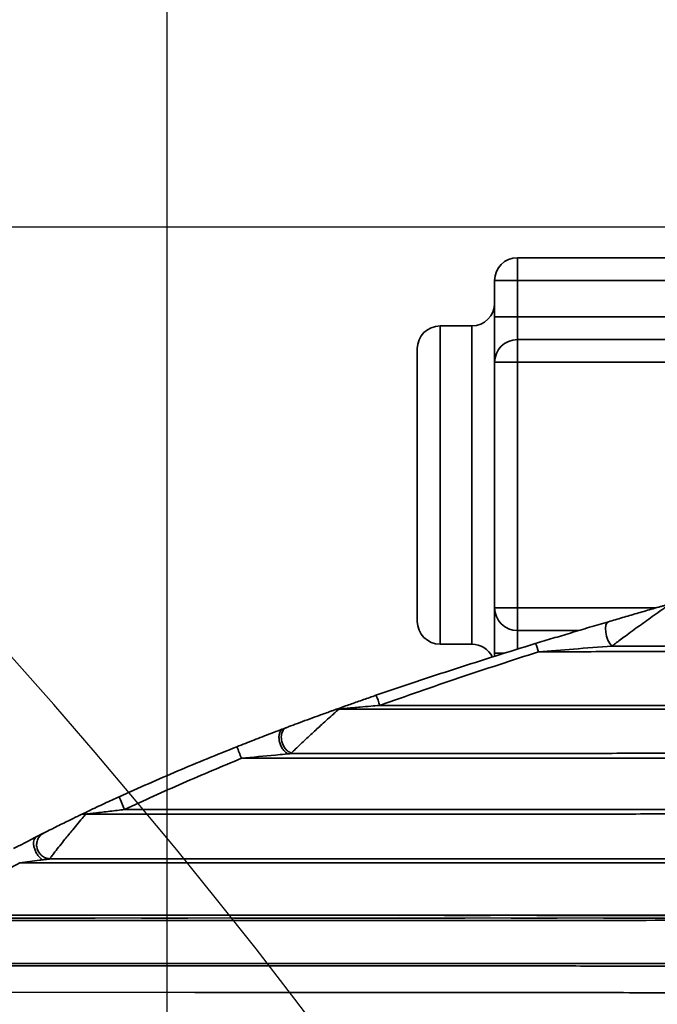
# Model space of a CAD drawing. Header units: millimetres. Extents: x -10540 to 6039, y -7467 to 6433.
# Tile 186 of 236: x -4223 to -4083, y 2106 to 2323. Entities that reach past the tile are written whole.
import ezdxf

# ---------------------------------------------------------------- set-up
doc = ezdxf.new("R2010")
doc.units = ezdxf.units.MM
doc.header["$LTSCALE"] = 8
doc.header["$PDSIZE"] = -1
doc.linetypes.add('CENTER', pattern=[10.16, 6.35, -1.27, 1.27, -1.27])
doc.layers.get('Defpoints').update_dxf_attribs({"true_color": 0x5e5e5e})
doc.layers.add('细实线层', color=7, linetype='Continuous')
doc.dimstyles.new('ISO-25', dxfattribs={"dimscale": 20, "dimtxt": 5, "dimasz": 6, "dimexe": 6, "dimexo": 0.625, "dimtad": 1, "dimtoh": 1, "dimdec": 0, "dimtxsty": 'Standard', "dimcen": 2.5, "dimclrd": 1, "dimclre": 1, "dimclrt": 4, "dimadec": 1, "dimazin": 2, "dimtfac": 1, "dimtdec": 0, "dimtmove": 0, "dimatfit": 0, "dimfxl": 1, "dimarcsym": 0})

# ---------------------------------------------------------------- blocks, each defined once
blk = doc.blocks.new('*D88')
at = {"color": 1, "lineweight": -2, "transparency": 16777216}
for p, q in [((-4178.33, 3196.66), (-1466.17, 3196.66)), ((-1586.17, 255.17), (-1586.17, 3076.66)), ((-4078.33, 135.17), (-1466.17, 135.17))]:
    blk.add_line(p, q, dxfattribs=at)
at = {"color": 1, "transparency": 16777216}
for points in [[(-1606.17, 3076.66), (-1566.17, 3076.66), (-1586.17, 3196.66)], [(-1606.17, 255.17), (-1566.17, 255.17), (-1586.17, 135.17)]]:
    blk.add_solid(points, dxfattribs=at)
at = {"layer": 'Defpoints', "color": 0, "transparency": 16777216}
for p in [(-4190.83, 3196.66), (-1586.17, 3196.66), (-4090.83, 135.17)]:
    blk.add_point(p, dxfattribs=at)
at = {"color": 4, "transparency": 16777216, "insert": (-1669.45, 1665.91), "char_height": 100, "attachment_point": 5, "rotation": 90}
blk.add_mtext('{\\H1.4x;3061}', dxfattribs=at)
blk = doc.blocks.new('*D91')
at = {"color": 1, "lineweight": -2, "transparency": 16777216}
for p, q in [((-4924.16, 2245.17), (-4924.16, 2365.17)), ((-4924.16, 2365.17), (-4625.36, 2365.17)), ((-3885.03, 2125.17), (-5044.16, 2125.17)), ((-4924.16, 1895.17), (-4924.16, 2125.17)), ((-4383.47, 1895.17), (-5044.16, 1895.17)), ((-4924.16, 1775.17), (-4924.16, 1655.17))]:
    blk.add_line(p, q, dxfattribs=at)
at = {"color": 1, "transparency": 16777216}
for points in [[(-4944.16, 2245.17), (-4904.16, 2245.17), (-4924.16, 2125.17)], [(-4944.16, 1775.17), (-4904.16, 1775.17), (-4924.16, 1895.17)]]:
    blk.add_solid(points, dxfattribs=at)
at = {"layer": 'Defpoints', "color": 0, "transparency": 16777216}
for p in [(-4924.16, 2125.17), (-3872.53, 2125.17), (-4370.97, 1895.17)]:
    blk.add_point(p, dxfattribs=at)
at = {"color": 4, "transparency": 16777216, "insert": (-4768.51, 2448.46), "char_height": 100, "attachment_point": 5}
blk.add_mtext('{\\H1.4x;230}', dxfattribs=at)
blk = doc.blocks.new('*D92')
at = {"color": 1, "lineweight": -2, "transparency": 16777216}
for p, q in [((-5283.09, 2397.17), (-5283.09, 2651.22)), ((-5283.09, 2651.22), (-4998.46, 2651.22)), ((-3867.33, 2277.17), (-5403.09, 2277.17)), ((-5283.09, 2125.17), (-5283.09, 2277.17)), ((-3851.78, 2125.17), (-5403.09, 2125.17)), ((-5283.09, 2005.17), (-5283.09, 1885.17))]:
    blk.add_line(p, q, dxfattribs=at)
at = {"color": 1, "lineweight": 13, "transparency": 16777216}
for points in [[(-5303.09, 2397.17), (-5263.09, 2397.17), (-5283.09, 2277.17)], [(-5303.09, 2005.17), (-5263.09, 2005.17), (-5283.09, 2125.17)]]:
    blk.add_solid(points, dxfattribs=at)
at = {"layer": 'Defpoints', "color": 0, "lineweight": 13, "transparency": 16777216}
for p in [(-5283.09, 2277.17), (-3854.83, 2277.17), (-3839.28, 2125.17)]:
    blk.add_point(p, dxfattribs=at)
at = {"color": 4, "transparency": 16777216, "insert": (-5134.52, 2733.72), "char_height": 100, "attachment_point": 5}
blk.add_mtext('{\\H1.4x;152}', dxfattribs=at)
blk = doc.blocks.new('*D93')
at = {"color": 1, "lineweight": -2, "transparency": 16777216}
for p, q in [((-4190.83, 2083.26), (-4190.83, 2485.89)), ((-2909.83, 2251.61), (-2909.83, 2485.89)), ((-4070.83, 2365.89), (-3029.83, 2365.89))]:
    blk.add_line(p, q, dxfattribs=at)
at = {"color": 1, "transparency": 16777216}
for points in [[(-4070.83, 2385.89), (-4070.83, 2345.89), (-4190.83, 2365.89)], [(-3029.83, 2385.89), (-3029.83, 2345.89), (-2909.83, 2365.89)]]:
    blk.add_solid(points, dxfattribs=at)
at = {"layer": 'Defpoints', "color": 0, "transparency": 16777216}
for p in [(-2909.83, 2365.89), (-2909.83, 2239.11), (-4190.83, 2070.76)]:
    blk.add_point(p, dxfattribs=at)
at = {"color": 4, "transparency": 16777216, "insert": (-3550.33, 2448.39), "char_height": 100, "attachment_point": 5}
blk.add_mtext('{\\H1.4x;1281}', dxfattribs=at)
blk = doc.blocks.new('*U95')
at = {"color": 0, "linetype": 'CENTER', "transparency": 16777216}
blk.add_line((-1530.62, 0), (66.26, 0), dxfattribs=at)
blk = doc.blocks.new('*D100')
at = {"layer": 'Defpoints', "color": 0, "transparency": 16777216}
for p in [(-4190.83, 2125.8), (-2909.83, 2125.17), (-3967.42, 1929.6), (-3669.79, 1679.14), (-3745.6, 667.95)]:
    blk.add_point(p, dxfattribs=at)
at = {"layer": '细实线层', "color": 1, "lineweight": -2, "transparency": 16777216}
blk.add_arc((-4001.9, 2125.71), 556.52, 292.3505, 347.5936, dxfattribs=at)
at = {"layer": '细实线层', "color": 1, "transparency": 16777216}
for points in [[(-3478.26, 2008.31), (-3438.49, 2003.97), (-3445.38, 2125.43)], [(-3784.71, 1591.78), (-3795.84, 1630.2), (-3905.53, 1577.59)]]:
    blk.add_solid(points, dxfattribs=at)
at = {"layer": '细实线层', "color": 4, "transparency": 16777216, "insert": (-3624.05, 1808.33), "char_height": 100, "attachment_point": 5, "rotation": 49.972}
blk.add_mtext('80°', dxfattribs=at)

msp = doc.modelspace()

# ---------------------------------------------------------------- linework, layer by layer
at = {"linetype": 'Continuous', "lineweight": 35}
for p, q in [((-4113.83, 2270.44), (-4113.83, 2265.44)), ((-4113.83, 2270.44), (-3937.83, 2270.44)), ((-4113.83, 2265.44), (-4118.83, 2265.44)), ((-4118.83, 2257.44), (-4118.83, 2265.44)), ((-4113.83, 2265.44), (-4113.83, 2257.44)), ((-3946.83, 2265.44), (-4113.83, 2265.44)), ((-4113.83, 2257.44), (-4118.83, 2257.44)), ((-4118.83, 2247.44), (-4118.83, 2257.44)), ((-4113.83, 2257.44), (-4113.83, 2252.44)), ((-4113.83, 2257.44), (-3946.83, 2257.44)), ((-4123.83, 2255.44), (-4130.83, 2255.44)), ((-4130.83, 2255.44), (-4130.83, 2185.44)), ((-4123.83, 2185.44), (-4123.83, 2255.44)), ((-4135.83, 2190.44), (-4135.83, 2250.44)), ((-4113.83, 2252.44), (-4113.83, 2247.44)), ((-4113.83, 2252.44), (-3937.83, 2252.44)), ((-4118.83, 2193.44), (-4118.83, 2247.44)), ((-4113.83, 2247.44), (-4118.83, 2247.44)), ((-4113.83, 2247.44), (-4113.83, 2193.44)), ((-3937.83, 2247.44), (-4113.83, 2247.44)), ((-4113.83, 2193.44), (-4118.83, 2193.44)), ((-4118.83, 2183.44), (-4118.83, 2193.44)), ((-4113.83, 2193.44), (-4113.83, 2188.44)), ((-4113.83, 2193.44), (-4083.27, 2193.44)), ((-4100.32, 2188.44), (-4113.83, 2188.44)), ((-4113.83, 2188.44), (-4113.83, 2184.32)), ((-4130.83, 2185.44), (-4123.83, 2185.44)), ((-4118.83, 2182.73), (-4118.83, 2183.44)), ((-4116.64, 2183.44), (-4118.83, 2183.44)), ((-4165.29, 2166.83), (-4164.69, 2167.06)), ((-4164.69, 2167.06), (-4164.56, 2167.1)), ((-4266.84, 2108.93), (-4184.77, 2108.84))]:
    msp.add_line(p, q, dxfattribs=at)
at = {"linetype": 'Continuous', "lineweight": 35, "flags": 128}
msp.add_lwpolyline([(-4093.02, 2185), (-4093.48, 2185.57), (-4093.89, 2186.32), (-4094.2, 2187.18), (-4094.39, 2188.08), (-4094.44, 2188.92), (-4094.34, 2189.63), (-4094.11, 2190.13), (-4093.77, 2190.38)], dxfattribs=at)
at = {"color": 4}
for centre, radius, start in [((-4190.83, 735.17), 2461.48, 10), ((-5195.42, 1315.17), 1301.48, 350.17884)]:
    msp.add_arc(centre, radius, start, 150, dxfattribs=at)
at = {"linetype": 'Continuous', "lineweight": 35}
for centre, radius, start, end in [((-4113.83, 2265.44), 5, 90, 180), ((-4123.83, 2260.44), 5, 270, 0), ((-4130.83, 2250.44), 5, 90, 180), ((-4113.83, 2247.44), 5, 90, 180), ((-4113.83, 2193.44), 5, 180, 270), ((-4130.83, 2190.44), 5, 180, 270), ((-4116.49, 2181.89), 7.56, 14.2429, 28.9059), ((-4123.83, 2180.44), 5, 25.5669, 90), ((-4163.64, 2165.75), 20.53, 17.6257, 24.2431), ((-4152.95, 2168.17), 3, 89.9706, 109.7264), ((-4375.4, 2081.37), 215.85, 21.4549, 22.1833), ((-4181.53, 2158.43), 20.9, 198.2643, 206.6899), ((-4209.02, 2145.68), 2.37, 83.5651, 115.5022)]:
    msp.add_arc(centre, radius, start, end, dxfattribs=at)
for points, knots in [([(-4080.28, 2194.17), (-4080.28, 2194.17), (-4080.28, 2194.18), (-4080.38, 2194.12), (-4080.64, 2193.96), (-4081.19, 2193.59), (-4082.26, 2192.85), (-4083.65, 2191.87), (-4085.34, 2190.67), (-4087.47, 2189.13), (-4089.86, 2187.38), (-4091.91, 2185.85), (-4092.77, 2185.19), (-4093.02, 2185)], [0, 0, 0, 0, 0.02682, 0.052883, 0.08557, 0.160423, 0.222289, 0.347459, 0.45343, 0.562074, 0.771115, 0.932817, 1, 1, 1, 1]), ([(-4093.77, 2190.38), (-4093.28, 2190.52), (-4092.29, 2190.81), (-4090.21, 2191.42), (-4087.58, 2192.19), (-4084.89, 2192.97), (-4083.02, 2193.51), (-4081.99, 2193.8), (-4081.44, 2193.96), (-4081.18, 2194.03), (-4081.11, 2194.06), (-4081.11, 2194.05), (-4081.11, 2194.05)], [0, 0, 0, 0, 0.119231, 0.23894, 0.47689, 0.714652, 0.844343, 0.90142, 0.958988, 0.979118, 0.993498, 1, 1, 1, 1]), ([(-4109.88, 2185.55), (-4108.6, 2185.94), (-4106.03, 2186.72), (-4102.02, 2187.93), (-4098.61, 2188.95), (-4095.79, 2189.78), (-4094.44, 2190.18), (-4093.77, 2190.38)], [0, 0, 0, 0, 0.234008, 0.469912, 0.732216, 0.866245, 1, 1, 1, 1]), ([(-4144.92, 2174.18), (-4139.1, 2176.15), (-4127.47, 2180.1), (-4115.74, 2183.73), (-4109.88, 2185.55)], [0, 0, 0, 0, 0.499874, 1, 1, 1, 1]), ([(-4109.17, 2183.75), (-4115.01, 2181.86), (-4126.69, 2178.09), (-4138.28, 2174.01), (-4144.08, 2171.96)], [0, 0, 0, 0, 0.499869, 1, 1, 1, 1]), ([(-4093.02, 2185), (-4095.84, 2184.79), (-4101.21, 2184.38), (-4106.61, 2183.95), (-4109.17, 2183.75)], [0, 0, 0, 0, 0.526168, 1, 1, 1, 1]), ([(-3941.12, 2184.01), (-3943.77, 2184.01), (-3951.72, 2184.01), (-3970.26, 2183.99), (-3991.46, 2183.97), (-4017.97, 2183.94), (-4044.51, 2183.9), (-4071.09, 2183.84), (-4092.65, 2183.79), (-4103.57, 2183.77), (-4109.17, 2183.75)], [0, 0, 0, 0, 0.047358, 0.142092, 0.331618, 0.4264, 0.615988, 0.805595, 0.900397, 1, 1, 1, 1]), ([(-4093.02, 2185), (-4092.82, 2185), (-4087.29, 2185.01), (-4071.12, 2185.06), (-4044.54, 2185.12), (-4018, 2185.17), (-3991.49, 2185.21), (-3970.3, 2185.22), (-3951.75, 2185.25), (-3943.8, 2185.24), (-3941.15, 2185.25), (-3941.15, 2185.25)], [0, 0, 0, 0, 0.004011, 0.108867, 0.318587, 0.528296, 0.633141, 0.842802, 0.947608, 1, 1, 1, 1, 1]), ([(-4153.96, 2171), (-4153.95, 2171), (-4153.92, 2171.01), (-4153.63, 2171.12), (-4152.9, 2171.38), (-4151.3, 2171.95), (-4149, 2172.76), (-4146.75, 2173.55), (-4145.38, 2174.02), (-4144.92, 2174.18)], [0, 0, 0, 0, 0.045433, 0.090646, 0.171706, 0.337123, 0.600871, 0.865723, 1, 1, 1, 1]), ([(-4164.56, 2167.1), (-4164.4, 2167.16), (-4163.71, 2167.42), (-4162.11, 2168.02), (-4159.99, 2168.81), (-4158.07, 2169.51), (-4156.47, 2170.09), (-4155.38, 2170.49), (-4154.62, 2170.76), (-4154.22, 2170.9), (-4154.03, 2170.97), (-4153.97, 2171), (-4153.96, 2171), (-4153.96, 2171)], [0, 0, 0, 0, 0.053294, 0.2295936, 0.4229852, 0.616562, 0.7298011, 0.8433792, 0.9094173, 0.9464055, 0.9724636, 0.9922527, 1, 1, 1, 1]), ([(-4152.95, 2171.17), (-4152.95, 2171.17), (-4152.96, 2171.17), (-4153.03, 2171.12), (-4153.22, 2170.96), (-4153.62, 2170.63), (-4154.37, 2169.97), (-4155.5, 2168.97), (-4157.09, 2167.53), (-4159.04, 2165.74), (-4161.07, 2163.85), (-4162.4, 2162.59), (-4163.15, 2161.87), (-4163.4, 2161.63), (-4163.54, 2161.48)], [0, 0, 0, 0, 0.013289, 0.046479, 0.086052, 0.134556, 0.208334, 0.318799, 0.42091, 0.582664, 0.76067, 0.890826, 0.935465, 1, 1, 1, 1]), ([(-3940.91, 2171.12), (-3944.39, 2171.12), (-3951.04, 2171.12), (-3960.51, 2171.12), (-3968.99, 2171.12), (-3976.48, 2171.12), (-3982.94, 2171.12), (-3988.46, 2171.12), (-3993.33, 2171.12), (-3997.91, 2171.12), (-4004.56, 2171.12), (-4013.24, 2171.12), (-4023.65, 2171.12), (-4031.91, 2171.12), (-4038.02, 2171.12), (-4042.33, 2171.12), (-4046.99, 2171.12), (-4052.41, 2171.12), (-4058.89, 2171.12), (-4066.43, 2171.12), (-4075.04, 2171.12), (-4084.72, 2171.12), (-4095.47, 2171.12), (-4107.29, 2171.12), (-4120.19, 2171.12), (-4134.16, 2171.12), (-4145.23, 2171.12), (-4151.64, 2171.12), (-4153.03, 2171.12)], [0, 0, 0, 0, 0.049409, 0.094129, 0.13418, 0.169554, 0.200257, 0.225866, 0.247758, 0.269275, 0.290794, 0.342034, 0.392287, 0.438272, 0.45903, 0.478715, 0.499348, 0.524892, 0.555449, 0.59102, 0.631603, 0.677199, 0.727807, 0.783427, 0.844064, 0.90972, 0.980387, 1, 1, 1, 1]), ([(-4144.08, 2171.96), (-4144.74, 2171.91), (-4146.18, 2171.78), (-4148.13, 2171.61), (-4149.76, 2171.46), (-4150.84, 2171.37), (-4151.55, 2171.3), (-4152.03, 2171.26), (-4152.34, 2171.23), (-4152.56, 2171.21), (-4152.7, 2171.2), (-4152.81, 2171.19), (-4152.88, 2171.18), (-4152.93, 2171.17), (-4152.95, 2171.17), (-4152.95, 2171.17), (-4152.95, 2171.17), (-4152.95, 2171.17)], [0, 0, 0, 0, 0.221059, 0.479509, 0.650131, 0.76325, 0.838585, 0.889026, 0.923025, 0.946141, 0.962036, 0.973138, 0.985077, 0.989977, 0.994924, 0.99834, 1, 1, 1, 1]), ([(-3940.94, 2171.12), (-3943.59, 2171.12), (-3951.54, 2171.12), (-3964.78, 2171.13), (-3980.66, 2171.13), (-3993.89, 2171.13), (-4007.12, 2171.14), (-4020.36, 2171.14), (-4036.26, 2171.15), (-4049.51, 2171.15), (-4062.77, 2171.16), (-4076.04, 2171.16), (-4091.97, 2171.17), (-4105.25, 2171.17), (-4115.89, 2171.17), (-4126.53, 2171.17), (-4137.18, 2171.17), (-4146.87, 2171.17), (-4151.24, 2171.17), (-4152.95, 2171.17)], [0, 0, 0, 0, 0.037543, 0.112619, 0.187693, 0.262766, 0.300302, 0.375373, 0.450445, 0.525515, 0.563051, 0.638122, 0.713193, 0.788265, 0.825801, 0.863337, 0.93841, 0.975947, 1, 1, 1, 1]), ([(-4144.08, 2171.96), (-4142.65, 2171.96), (-4135.89, 2171.96), (-4126.47, 2171.96), (-4115.82, 2171.95), (-4105.18, 2171.94), (-4091.88, 2171.93), (-4075.94, 2171.91), (-4062.67, 2171.89), (-4049.4, 2171.87), (-4036.14, 2171.86), (-4020.24, 2171.84), (-4007, 2171.82), (-3993.76, 2171.81), (-3980.53, 2171.8), (-3964.65, 2171.79), (-3951.42, 2171.79), (-3943.47, 2171.78), (-3940.83, 2171.78), (-3940.83, 2171.78)], [0, 0, 0, 0, 0.020987, 0.099346, 0.138523, 0.177699, 0.256046, 0.334384, 0.412717, 0.451883, 0.530209, 0.60853, 0.686846, 0.726001, 0.804306, 0.882598, 0.960871, 1, 1, 1, 1, 1]), ([(-4175.53, 2162.87), (-4174.28, 2163.36), (-4171.75, 2164.36), (-4168.52, 2165.61), (-4166.34, 2166.43), (-4165.5, 2166.75), (-4165.29, 2166.83)], [0, 0, 0, 0, 0.352267, 0.712562, 0.927704, 1, 1, 1, 1]), ([(-4164.27, 2161.31), (-4164.48, 2161.44), (-4164.92, 2161.7), (-4165.5, 2162.4), (-4165.95, 2163.26), (-4166.22, 2164.19), (-4166.29, 2165.11), (-4166.16, 2165.84), (-4165.92, 2166.32), (-4165.65, 2166.65), (-4165.42, 2166.77), (-4165.29, 2166.83)], [0, 0, 0, 0, 0.12075, 0.24985, 0.374991, 0.499704, 0.624553, 0.749562, 0.838636, 0.910076, 1, 1, 1, 1]), ([(-4163.54, 2161.48), (-4163.78, 2161.59), (-4164.26, 2161.8), (-4164.91, 2162.46), (-4165.42, 2163.32), (-4165.7, 2164.22), (-4165.76, 2165), (-4165.68, 2165.79), (-4165.39, 2166.48), (-4164.96, 2166.92), (-4164.67, 2167.05), (-4164.56, 2167.1)], [0, 0, 0, 0, 0.119277, 0.246457, 0.374879, 0.499746, 0.596896, 0.684144, 0.828708, 0.934314, 1, 1, 1, 1]), ([(-4164.82, 2167.01), (-4164.85, 2167), (-4165.01, 2166.93), (-4165.17, 2166.88), (-4165.29, 2166.83)], [0, 0, 0, 0, 0.2333751, 1, 1, 1, 1]), ([(-4201.38, 2151.88), (-4197.11, 2153.8), (-4188.57, 2157.62), (-4179.88, 2161.12), (-4175.53, 2162.87)], [0, 0, 0, 0, 0.499714, 1, 1, 1, 1]), ([(-4174.51, 2160.32), (-4178.83, 2158.53), (-4187.47, 2154.93), (-4195.96, 2151.01), (-4200.21, 2149.05)], [0, 0, 0, 0, 0.499745, 1, 1, 1, 1]), ([(-4164.27, 2161.31), (-4164.49, 2161.29), (-4165.4, 2161.2), (-4168.81, 2160.88), (-4172.02, 2160.57), (-4174.51, 2160.32)], [0, 0, 0, 0, 0.064411, 0.272357, 1, 1, 1, 1]), ([(-3940.98, 2160.47), (-3943.62, 2160.47), (-3956.86, 2160.46), (-3975.37, 2160.45), (-3993.88, 2160.44), (-4007.11, 2160.43), (-4020.34, 2160.42), (-4036.22, 2160.4), (-4049.46, 2160.39), (-4062.71, 2160.38), (-4075.97, 2160.36), (-4091.9, 2160.35), (-4105.19, 2160.34), (-4115.83, 2160.34), (-4126.47, 2160.33), (-4137.12, 2160.33), (-4150.45, 2160.33), (-4161.11, 2160.32), (-4170.02, 2160.32), (-4173.6, 2160.32), (-4174.51, 2160.32)], [0, 0, 0, 0, 0.0340482, 0.170288, 0.2384254, 0.2724967, 0.3406434, 0.408795, 0.4769523, 0.5110336, 0.5792005, 0.6473758, 0.7155636, 0.7496609, 0.7837597, 0.8519604, 0.8860589, 0.9542471, 0.9883305, 1, 1, 1, 1]), ([(-4163.66, 2161.37), (-4163.76, 2161.36), (-4163.96, 2161.34), (-4164.17, 2161.32), (-4164.27, 2161.31)], [0, 0, 0, 0, 0.5001888, 1, 1, 1, 1]), ([(-4163.66, 2161.37), (-4158.38, 2161.37), (-4150.43, 2161.37), (-4137.17, 2161.37), (-4126.52, 2161.38), (-4115.88, 2161.39), (-4105.25, 2161.4), (-4091.97, 2161.42), (-4076.04, 2161.44), (-4062.79, 2161.46), (-4049.54, 2161.48), (-4036.3, 2161.5), (-4020.41, 2161.53), (-4007.18, 2161.55), (-3993.96, 2161.56), (-3975.44, 2161.58), (-3956.93, 2161.6), (-3943.69, 2161.6), (-3941.04, 2161.6), (-3941.04, 2161.6)], [0, 0, 0, 0, 0.07084, 0.106582, 0.178068, 0.21381, 0.249552, 0.321035, 0.392515, 0.463993, 0.499732, 0.571208, 0.642682, 0.714154, 0.74989, 0.821358, 0.964284, 1, 1, 1, 1, 1]), ([(-4163.54, 2161.48), (-4163.56, 2161.46), (-4163.6, 2161.42), (-4163.64, 2161.38), (-4163.66, 2161.37)], [0, 0, 0, 0, 0.498652, 1, 1, 1, 1]), ([(-4210.04, 2147.82), (-4209.84, 2147.92), (-4209.31, 2148.17), (-4207.99, 2148.8), (-4206.37, 2149.57), (-4204.15, 2150.61), (-4202.47, 2151.38), (-4201.38, 2151.88)], [0, 0, 0, 0, 0.104901, 0.278773, 0.465456, 0.65262, 1, 1, 1, 1]), ([(-4200.21, 2149.05), (-4201.28, 2148.92), (-4203.48, 2148.67), (-4206.12, 2148.36), (-4207.91, 2148.14), (-4208.55, 2148.06), (-4208.75, 2148.04)], [0, 0, 0, 0, 0.375892, 0.764546, 0.925037, 1, 1, 1, 1]), ([(-4200.21, 2149.05), (-4195.98, 2149.05), (-4186.42, 2149.05), (-4166.19, 2149.05), (-4139.52, 2149.05), (-4112.89, 2149.05), (-4091.64, 2149.05), (-4075.72, 2149.06), (-4059.83, 2149.06), (-4038.65, 2149.06), (-4017.5, 2149.05), (-3996.35, 2149.05), (-3980.49, 2149.05), (-3964.63, 2149.05), (-3951.41, 2149.04), (-3943.47, 2149.04), (-3940.83, 2149.04), (-3940.83, 2149.04)], [0, 0, 0, 0, 0.04862, 0.11, 0.232817, 0.355669, 0.417079, 0.478474, 0.539859, 0.601235, 0.723965, 0.785322, 0.846673, 0.908015, 0.969343, 1, 1, 1, 1, 1]), ([(-4218.03, 2143.87), (-4218.01, 2143.88), (-4217.95, 2143.91), (-4217.68, 2144.05), (-4216.94, 2144.42), (-4215.31, 2145.24), (-4213.42, 2146.18), (-4211.69, 2147.02), (-4210.76, 2147.47), (-4210.22, 2147.73), (-4210.08, 2147.8), (-4210.04, 2147.82)], [0, 0, 0, 0, 0.015048, 0.063217, 0.146565, 0.31762, 0.64039, 0.776221, 0.912679, 0.973795, 1, 1, 1, 1]), ([(-4208.75, 2148.04), (-4208.8, 2147.99), (-4208.93, 2147.83), (-4209.42, 2147.26), (-4210.37, 2146.14), (-4211.76, 2144.44), (-4213.16, 2142.72), (-4214.5, 2141.05), (-4215.33, 2139.99), (-4215.98, 2139.15), (-4216.39, 2138.62), (-4216.61, 2138.32), (-4216.67, 2138.24), (-4216.68, 2138.22)], [0, 0, 0, 0, 0.035753, 0.109706, 0.24797, 0.370965, 0.539191, 0.654347, 0.77869, 0.819153, 0.913908, 0.978166, 1, 1, 1, 1]), ([(-3940.93, 2148.15), (-3943.58, 2148.15), (-3951.52, 2148.15), (-3964.75, 2148.15), (-3980.61, 2148.14), (-3996.47, 2148.14), (-4017.61, 2148.13), (-4038.76, 2148.11), (-4059.92, 2148.09), (-4075.81, 2148.08), (-4091.72, 2148.07), (-4112.96, 2148.05), (-4139.56, 2148.04), (-4166.22, 2148.04), (-4187.55, 2148.04), (-4199.95, 2148.04), (-4207.02, 2148.04), (-4208.75, 2148.04)], [0, 0, 0, 0, 0.02971, 0.089135, 0.14856, 0.207986, 0.267412, 0.386268, 0.445698, 0.505131, 0.564566, 0.624006, 0.742904, 0.861792, 0.921224, 0.980651, 1, 1, 1, 1]), ([(-4224.62, 2140.45), (-4223.88, 2140.84), (-4222.38, 2141.63), (-4220.7, 2142.5), (-4219.83, 2142.95), (-4219.64, 2143.05)], [0, 0, 0, 0, 0.429174, 0.87104, 1, 1, 1, 1]), ([(-4218.31, 2137.98), (-4218.5, 2138.13), (-4218.89, 2138.44), (-4219.42, 2139.13), (-4219.84, 2139.91), (-4220.13, 2140.73), (-4220.26, 2141.53), (-4220.22, 2142.22), (-4220.02, 2142.76), (-4219.76, 2142.95), (-4219.64, 2143.05)], [0, 0, 0, 0, 0.125027, 0.250001, 0.375001, 0.5, 0.624999, 0.749999, 0.874973, 1, 1, 1, 1]), ([(-4219.64, 2143.05), (-4219.23, 2143.26), (-4218.43, 2143.67), (-4218.16, 2143.8), (-4218.03, 2143.87)], [0, 0, 0, 0, 0.502913, 1, 1, 1, 1]), ([(-4216.68, 2138.22), (-4217, 2138.27), (-4217.64, 2138.36), (-4218.49, 2138.89), (-4219.14, 2139.65), (-4219.53, 2140.58), (-4219.6, 2141.58), (-4219.36, 2142.53), (-4218.83, 2143.35), (-4218.3, 2143.7), (-4218.03, 2143.87)], [0, 0, 0, 0, 0.125043, 0.250002, 0.375001, 0.5, 0.624999, 0.749998, 0.874957, 1, 1, 1, 1]), ([(-4218.31, 2137.98), (-4218.51, 2137.95), (-4220.15, 2137.74), (-4221.82, 2137.53), (-4223.28, 2137.33)], [0, 0, 0, 0, 0.120394, 1, 1, 1, 1]), ([(-4216.72, 2138.18), (-4216.72, 2138.18), (-4216.73, 2138.17), (-4216.76, 2138.17), (-4216.8, 2138.17), (-4216.89, 2138.15), (-4217.12, 2138.13), (-4217.59, 2138.07), (-4218.02, 2138.01), (-4218.31, 2137.98)], [0, 0, 0, 0, 0.033349, 0.063933, 0.093496, 0.123368, 0.249728, 0.497864, 1, 1, 1, 1]), ([(-4216.68, 2138.22), (-4216.68, 2138.21), (-4216.69, 2138.19), (-4216.71, 2138.18), (-4216.72, 2138.18)], [0, 0, 0, 0, 0.485009, 1, 1, 1, 1]), ([(-4216.71, 2138.18), (-4212.26, 2138.18), (-4202.48, 2138.18), (-4187.36, 2138.18), (-4166.04, 2138.18), (-4139.39, 2138.18), (-4112.79, 2138.18), (-4091.56, 2138.18), (-4075.67, 2138.19), (-4059.81, 2138.19), (-4038.67, 2138.2), (-4017.55, 2138.22), (-3996.43, 2138.23), (-3980.58, 2138.24), (-3964.74, 2138.25), (-3951.52, 2138.26), (-3943.58, 2138.26), (-3940.93, 2138.26), (-3940.93, 2138.26)], [0, 0, 0, 0, 0.048159, 0.105844, 0.16353, 0.278917, 0.394312, 0.452001, 0.50969, 0.567377, 0.625063, 0.740434, 0.798118, 0.855802, 0.913484, 0.971165, 1, 1, 1, 1, 1]), ([(-4223.28, 2137.33), (-4226.6, 2135.48), (-4233.25, 2131.78), (-4239.67, 2127.79), (-4242.88, 2125.79)], [0, 0, 0, 0, 0.499447, 1, 1, 1, 1]), ([(-3940.83, 2137.29), (-3943.48, 2137.29), (-3951.41, 2137.29), (-3964.63, 2137.29), (-3980.47, 2137.29), (-3996.31, 2137.29), (-4017.43, 2137.29), (-4038.54, 2137.29), (-4059.69, 2137.3), (-4075.56, 2137.31), (-4091.46, 2137.32), (-4112.7, 2137.32), (-4139.33, 2137.33), (-4166, 2137.33), (-4187.34, 2137.33), (-4203.34, 2137.33), (-4215.32, 2137.33), (-4221.97, 2137.33), (-4223.28, 2137.33)], [0, 0, 0, 0, 0.028142, 0.08444, 0.14075, 0.197068, 0.253391, 0.366057, 0.422404, 0.47876, 0.535131, 0.591516, 0.704315, 0.817072, 0.873422, 0.92975, 0.986079, 1, 1, 1, 1]), ([(-3941.02, 2124.92), (-3941.02, 2124.92), (-3943.67, 2124.92), (-3948.95, 2124.91), (-3956.88, 2124.91), (-3964.8, 2124.9), (-3975.35, 2124.88), (-3985.9, 2124.87), (-3996.44, 2124.85), (-4004.35, 2124.84), (-4020.16, 2124.81), (-4043.87, 2124.76), (-4075.53, 2124.69), (-4107.32, 2124.65), (-4139.25, 2124.64), (-4171.24, 2124.64), (-4203.24, 2124.64), (-4229.55, 2124.63), (-4245.19, 2124.63), (-4250.18, 2124.63)], [0, 0, 0, 0, 0, 0.02571, 0.051427, 0.077145, 0.102863, 0.154301, 0.180021, 0.205742, 0.231463, 0.334356, 0.437271, 0.540223, 0.643192, 0.746135, 0.849036, 0.951928, 1, 1, 1, 1]), ([(-4242.88, 2125.79), (-4240.32, 2125.79), (-4227.11, 2125.79), (-4203.22, 2125.8), (-4171.22, 2125.8), (-4139.21, 2125.8), (-4107.27, 2125.81), (-4075.46, 2125.84), (-4043.79, 2125.88), (-4020.07, 2125.92), (-4004.25, 2125.94), (-3996.35, 2125.95), (-3985.81, 2125.96), (-3975.26, 2125.97), (-3964.71, 2125.98), (-3956.79, 2125.98), (-3948.87, 2125.99), (-3943.58, 2125.99), (-3940.94, 2125.99)], [0, 0, 0, 0, 0.025227, 0.130574, 0.235939, 0.34138, 0.446869, 0.552328, 0.657723, 0.763075, 0.789408, 0.815739, 0.842068, 0.894722, 0.921046, 0.947368, 0.973686, 1, 1, 1, 1]), ([(-3940.83, 2114.42), (-3940.83, 2114.42), (-3943.47, 2114.42), (-3948.75, 2114.42), (-3956.66, 2114.43), (-3964.57, 2114.44), (-3975.11, 2114.45), (-3985.64, 2114.46), (-3996.16, 2114.48), (-4004.05, 2114.49), (-4014.57, 2114.51), (-4027.72, 2114.53), (-4043.51, 2114.56), (-4059.31, 2114.59), (-4072.51, 2114.6), (-4083.08, 2114.62), (-4093.67, 2114.63), (-4104.28, 2114.64), (-4114.91, 2114.64), (-4122.89, 2114.65), (-4133.54, 2114.65), (-4144.2, 2114.65), (-4154.86, 2114.65), (-4162.86, 2114.65), (-4173.53, 2114.65), (-4186.86, 2114.65), (-4202.86, 2114.66), (-4218.85, 2114.66), (-4232.18, 2114.66), (-4245.51, 2114.66), (-4253.65, 2114.66), (-4259.12, 2114.66), (-4259.25, 2114.66)], [0, 0, 0, 0, 0, 0.024939, 0.049881, 0.074826, 0.099773, 0.149674, 0.174627, 0.199582, 0.224539, 0.27446, 0.324392, 0.374334, 0.424291, 0.449275, 0.474262, 0.524245, 0.549237, 0.574229, 0.599221, 0.649199, 0.674182, 0.69916, 0.724136, 0.774077, 0.823997, 0.873919, 0.923842, 0.948805, 0.998733, 1, 1, 1, 1]), ([(-4255.77, 2115.21), (-4252.24, 2115.21), (-4244.87, 2115.21), (-4233.98, 2115.21), (-4223.42, 2115.21), (-4213.84, 2115.21), (-4205.25, 2115.21), (-4197.75, 2115.21), (-4191.3, 2115.21), (-4185.66, 2115.21), (-4180.38, 2115.21), (-4175.19, 2115.21), (-4166.57, 2115.21), (-4154.64, 2115.21), (-4139.83, 2115.21), (-4128.54, 2115.21), (-4120.73, 2115.21), (-4116, 2115.21), (-4111.2, 2115.21), (-4105.95, 2115.21), (-4099.94, 2115.21), (-4093.07, 2115.21), (-4085.34, 2115.21), (-4076.75, 2115.21), (-4067.2, 2115.21), (-4056.71, 2115.21), (-4045.25, 2115.21), (-4032.88, 2115.21), (-4019.59, 2115.21), (-4005.49, 2115.21), (-3990.56, 2115.21), (-3974.82, 2115.21), (-3958.17, 2115.21), (-3946.76, 2115.21), (-3940.91, 2115.21)], [0, 0, 0, 0, 0.033413, 0.069837, 0.103168, 0.133407, 0.160552, 0.184605, 0.204451, 0.221631, 0.238033, 0.254432, 0.27083, 0.319636, 0.367471, 0.41122, 0.426787, 0.441726, 0.456136, 0.472439, 0.491672, 0.513409, 0.537968, 0.56535, 0.595559, 0.629224, 0.665822, 0.705356, 0.747826, 0.793229, 0.840677, 0.890955, 0.944065, 1, 1, 1, 1]), ([(-4184.77, 2108.84), (-4177.77, 2108.83), (-4163.77, 2108.82), (-4142.77, 2108.81), (-4121.79, 2108.81), (-4100.9, 2108.8), (-4080.13, 2108.75), (-4052.58, 2108.6), (-4019.14, 2108.29), (-3986.14, 2107.86), (-3960.4, 2107.52), (-3947.49, 2107.36), (-3941.04, 2107.29)], [0, 0, 0, 0, 0.085436, 0.170868, 0.256453, 0.342036, 0.426983, 0.511936, 0.68201, 0.840986, 0.920494, 1, 1, 1, 1])]:
    msp.add_open_spline(points, degree=3, knots=knots, dxfattribs=at)
at = {"layer": '细实线层', "color": 2, "linetype": 'CENTER'}
msp.add_line((-4190.83, 2125.8), (-2909.83, 2125.17), dxfattribs=at)

# ---------------------------------------------------------------- block references
at = {"color": 4, "linetype": 'CENTER'}
msp.add_blockref('*U95', (-2726.83, 2125.17), dxfattribs=at)

# ---------------------------------------------------------------- dimensions: what is measured, and where the dimension line sits
for base, p1, p2, picture, middle in [((-1586.17, 3196.66), (-4090.83, 135.17), (-4190.83, 3196.66), '*D88', (-1669.45, 1665.91)), ((-4924.16, 2125.17), (-4370.97, 1895.17), (-3872.53, 2125.17), '*D91', (-4768.51, 2448.46))]:
    dim = msp.add_linear_dim(base=base, p1=p1, p2=p2, angle=90, text='{\\H1.4x;<>}', dimstyle='ISO-25')
    dim.commit()
    dim.dimension.update_dxf_attribs({"geometry": picture, "text_midpoint": middle})
dim = msp.add_linear_dim(base=(-5283.09, 2277.17), p1=(-3839.28, 2125.17), p2=(-3854.83, 2277.17), angle=90, text='{\\H1.4x;<>}', dimstyle='ISO-25')
dim.commit()
dim.dimension.update_dxf_attribs({"geometry": '*D92', "text_midpoint": (-5134.52, 2651.22), "dimtype": 160})
dim = msp.add_linear_dim(base=(-2909.83, 2365.89), p1=(-4190.83, 2070.76), p2=(-2909.83, 2239.11), text='{\\H1.4x;<>}', dimstyle='ISO-25')
dim.commit()
dim.dimension.update_dxf_attribs({"geometry": '*D93', "text_midpoint": (-3550.33, 2448.39)})
at = {"layer": '细实线层', "color": 2}
dim = msp.add_angular_dim_2l(base=(-3669.79, 1679.14), line1=((-4190.83, 2125.8), (-2909.83, 2125.17)), line2=((-3967.42, 1929.6), (-3745.6, 667.95)), dimstyle='ISO-25', dxfattribs=at)
dim.commit()
dim.dimension.update_dxf_attribs({"geometry": '*D100', "text_midpoint": (-3624.05, 1808.33)})

doc.saveas('drawing.dxf')
